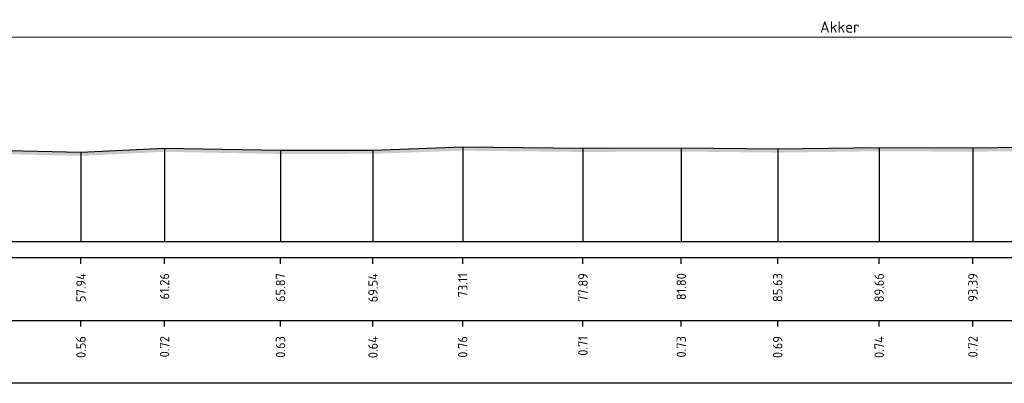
# Model space of a CAD drawing. Header units: metres. Extents: x 128583 to 136452, y 412329 to 415128.
# Tile 225 of 256: x 135001 to 135041, y 415016 to 415031. Entities that reach past the tile are written whole.
import ezdxf
from ezdxf.enums import TextEntityAlignment as Align

# ---------------------------------------------------------------- set-up
doc = ezdxf.new("R2010")
doc.units = ezdxf.units.M
doc.header["$PDMODE"] = 35
doc.header["$PDSIZE"] = 0.075
doc.layers.add('X-ME-AL-PROFIEL_HUIDIG MAAIVELD-GD', color=8, linetype='Continuous', lineweight=0)
doc.layers.add('X-XX-AL-DETAIL1-M', color=7, linetype='Continuous', lineweight=18)
doc.layers.add('X-ME-AL-PROFIEL_MAAIVELD-GD', color=8, linetype='Continuous')
doc.layers.add('X-ME-AL-PROFIELRASTER-S', color=7, linetype='Continuous')
doc.styles.add('NLCS-ISO-ANNOTATIEF-T18', font='NLCS-ISO.ttf', dxfattribs={"height": 1.8})
doc.styles.add('NLCS-ISO-ANNOTATIVE-T18', font='NLCS-ISO.ttf', dxfattribs={"height": 1.8})
doc.dimstyles.new('NLCS-ANNOTATIEF-T18-PIJL_L2_H0', dxfattribs={"dimtxt": 2.5, "dimasz": 1.8, "dimexe": 2, "dimexo": 2, "dimgap": 0.7, "dimtad": 1, "dimzin": 0, "dimdsep": 46, "dimtxsty": 'NLCS-ISO-ANNOTATIEF-T18', "dimcen": 0, "dimdle": 2, "dimclrd": 256, "dimclre": 256, "dimclrt": 10, "dimaunit": 2, "dimadec": 0, "dimazin": 0, "dimtfac": 1, "dimtdec": 3, "dimtofl": 0, "dimtmove": 0, "dimatfit": 3, "dimfxl": 2, "dimfxlon": 1, "dimtfillclr": 256, "dimtolj": 1, "dimtzin": 0, "dimlwd": -1, "dimlwe": -1, "dimarcsym": 0})

# ---------------------------------------------------------------- blocks, each defined once
blk = doc.blocks.new('SAL-PROFIELRASTER_BALK_EIND1-D')
at = {"color": 0, "linetype": 'ByBlock', "lineweight": -2, "flags": 128}
for points in [[(0, 0), (1, 0)], [(0, -2.5), (1, -2.5)], [(0, -12.5), (1, -12.5)]]:
    blk.add_lwpolyline(points, dxfattribs=at)
blk = doc.blocks.new('SAL-PROFIELRASTER_BALK_EIND2-D')
at = {"color": 0, "linetype": 'ByBlock', "lineweight": -2}
blk.add_line((1, -12.5), (0, -12.5), dxfattribs=at)
blk = doc.blocks.new('SAL-PROFIELRASTER_BALK_DATA-D')
at = {"color": 0, "linetype": 'ByBlock', "lineweight": -2}
blk.add_lwpolyline([(0, -3.5), (0, -2.5)], dxfattribs=at)
at = {"color": 0, "linetype": 'ByBlock', "lineweight": -2, "style": 'NLCS-ISO-ANNOTATIVE-T18'}
blk.add_attdef('GETAL', text='', height=1.5, rotation=90, dxfattribs=at).set_placement((0.75, -5), align=Align.RIGHT)
blk = doc.blocks.new('SAL-PROFIELRASTER_AANHAAL-D')
at = {"color": 9, "linetype": 'ByBlock', "lineweight": -2, "flags": 128}
blk.add_lwpolyline([(0, 1), (0, 0)], dxfattribs=at)
blk = doc.blocks.new('*D94')
at = {"layer": 'Defpoints', "color": 0, "transparency": 16777216}
for p in [(134951.062, 415029.922), (134951.062, 415024.545), (135141.073, 415024.52)]:
    blk.add_point(p, dxfattribs=at)
at = {"layer": 'X-XX-AL-DETAIL1-M', "transparency": 16777216}
for p, q in [((134951.062, 415029.422), (134951.062, 415030.422)), ((135141.073, 415029.422), (135141.073, 415030.422)), ((135140.623, 415029.922), (134951.512, 415029.922))]:
    blk.add_line(p, q, dxfattribs=at)
for points in [[(134951.512, 415029.997), (134951.512, 415029.847), (134951.062, 415029.922)], [(135140.623, 415029.997), (135140.623, 415029.847), (135141.073, 415029.922)]]:
    blk.add_solid(points, dxfattribs=at)
at = {"layer": 'X-XX-AL-DETAIL1-M', "color": 10, "transparency": 16777216, "insert": (135034.026, 415030.322), "char_height": 0.45, "attachment_point": 5, "style": 'NLCS-ISO-ANNOTATIEF-T18'}
blk.add_mtext('\\A1;Akker', dxfattribs=at)

msp = doc.modelspace()

# ---------------------------------------------------------------- hatches: boundary and pattern name
at = {"layer": 'X-ME-AL-PROFIEL_HUIDIG MAAIVELD-GD'}
h = msp.add_hatch(dxfattribs=at)
h.set_pattern_fill('AGR-MAAIVELD', color=256, scale=0.1, pattern_type=2)
h.set_pattern_definition([(45, (-1.84706, 59.88256), (-0.5000001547, 0.5000001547), []), (45, (-1.9185, 59.954), (0, 1.0000003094), [0.707107, -0.707107]), (45, (-1.9899, 60.0254), (0, 1.0000003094), [0.707107, -0.707107]), (45, (-2.06234, 60.09785), (0, 1.0000003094), [0.707107, -0.707107]), (45, (-2.1328, 60.1683), (0, 1.0000003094), [0.707107, -0.707107]), (45, (-2.2042, 60.2397), (0, 1.0000003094), [0.707107, -0.707107]), (45, (-2.2756, 60.3111), (0, 1.0000003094), [0.707107, -0.707107]), (315, (-1.84706, 59.88256), (0.5000001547, 0.5000001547), []), (315, (-1.7756, 59.954), (1.0000003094, -3e-16), [0.707107, -0.707107]), (315, (-1.7042, 60.0254), (1.0000003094, -3e-16), [0.707107, -0.707107]), (315, (-1.6318, 60.09785), (1.0000003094, -3e-16), [0.707107, -0.707107]), (315, (-1.56134, 60.1683), (1.0000003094, -3e-16), [0.707107, -0.707107]), (315, (-1.4899, 60.2397), (1.0000003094, -3e-16), [0.707107, -0.707107]), (315, (-1.4185, 60.3111), (1.0000003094, -3e-16), [0.707107, -0.707107])])
h.paths.add_polyline_path([(135207.173, 415023.012), (135205.647, 415023.985), (135204.286, 415024.547), (135203.623, 415025.194), (135200.913, 415025.644), (135199.678, 415025.933), (135198.372, 415026.089), (135196.346, 415026.317), (135194.98, 415026.434), (135193.231, 415026.416), (135191.053, 415026.202), (135188.668, 415026.048), (135186.257, 415025.919), (135183.167, 415025.823), (135180.353, 415025.861), (135178.003, 415025.794), (135174.564, 415026.179), (135171.687, 415026.373), (135168.964, 415026.553), (135165.942, 415026.693), (135162.37, 415026.792), (135160.154, 415026.613), (135157.378, 415026.409), (135154.744, 415026.029), (135152.366, 415025.876), (135149.711, 415025.729), (135147.57, 415025.783), (135145.215, 415025.672), (135144.239, 415025.106), (135143.737, 415024.52), (135143.326, 415024.249), (135142.804, 415024.104), (135142.33, 415024.088), (135141.962, 415024.066), (135141.479, 415024.21), (135141.1, 415024.473), (135140.828, 415024.951), (135139.938, 415025.147), (135138.238, 415025.293), (135136.118, 415025.553), (135132.596, 415025.511), (135129.274, 415025.581), (135125.986, 415025.527), (135122.338, 415025.529), (135119.163, 415025.516), (135116.024, 415025.495), (135111.858, 415025.531), (135108.705, 415025.566), (135104.058, 415025.632), (135100.564, 415025.764), (135096.828, 415025.831), (135093.614, 415025.645), (135089.636, 415025.71), (135085.04, 415025.869), (135081.021, 415025.838), (135077.206, 415025.785), (135073.559, 415025.769), (135069.561, 415025.737), (135066.123, 415025.748), (135062.058, 415025.727), (135058.001, 415025.812), (135054.825, 415025.593), (135051.086, 415025.592), (135047.152, 415025.6), (135043.22, 415025.572), (135039.318, 415025.518), (135035.592, 415025.537), (135031.559, 415025.484), (135027.727, 415025.525), (135023.819, 415025.508), (135019.042, 415025.558), (135015.475, 415025.436), (135011.799, 415025.429), (135007.191, 415025.514), (135003.87, 415025.354), (134999.277, 415025.455), (134996.166, 415025.429), (134992.63, 415025.414), (134988.629, 415025.446), (134984.328, 415025.518), (134980.65, 415025.429), (134977.127, 415025.445), (134973.439, 415025.492), (134969.906, 415025.453), (134967.467, 415025.339), (134961.82, 415025.545), (134958.087, 415025.523), (134955.073, 415025.334), (134953.513, 415024.99), (134951.719, 415024.868), (134951.655, 415024.826), (134951.027, 415024.528), (134950.822, 415024.179), (134950.502, 415024.218), (134950.063, 415024.307), (134949.757, 415024.545), (134949.105, 415025.065), (134948.15, 415025.713), (134947.159, 415025.887), (134945.931, 415026.004), (134945.931, 415025.854), (134947.159, 415025.737), (134948.15, 415025.563), (134949.105, 415024.915), (134949.757, 415024.395), (134950.063, 415024.157), (134950.502, 415024.068), (134950.822, 415024.029), (134951.027, 415024.378), (134951.655, 415024.676), (134951.719, 415024.718), (134953.513, 415024.84), (134955.073, 415025.184), (134958.087, 415025.373), (134961.82, 415025.395), (134967.467, 415025.189), (134969.906, 415025.303), (134973.439, 415025.342), (134977.127, 415025.295), (134980.65, 415025.279), (134984.328, 415025.368), (134988.629, 415025.296), (134992.63, 415025.264), (134996.166, 415025.279), (134999.277, 415025.305), (135003.87, 415025.204), (135007.191, 415025.364), (135011.799, 415025.279), (135015.475, 415025.286), (135019.042, 415025.408), (135023.819, 415025.358), (135027.727, 415025.375), (135031.559, 415025.334), (135035.592, 415025.387), (135039.318, 415025.368), (135043.22, 415025.422), (135047.152, 415025.45), (135051.086, 415025.442), (135054.825, 415025.443), (135058.001, 415025.662), (135062.058, 415025.577), (135066.123, 415025.598), (135069.561, 415025.587), (135073.559, 415025.619), (135077.206, 415025.635), (135081.021, 415025.688), (135085.04, 415025.719), (135089.636, 415025.56), (135093.614, 415025.495), (135096.828, 415025.681), (135100.564, 415025.614), (135104.058, 415025.482), (135108.705, 415025.416), (135111.858, 415025.381), (135116.024, 415025.345), (135119.163, 415025.366), (135122.338, 415025.379), (135125.986, 415025.377), (135129.274, 415025.431), (135132.596, 415025.361), (135136.118, 415025.403), (135138.238, 415025.143), (135139.938, 415024.997), (135140.828, 415024.801), (135141.1, 415024.323), (135141.479, 415024.06), (135141.962, 415023.916), (135142.33, 415023.938), (135142.804, 415023.954), (135143.326, 415024.099), (135143.737, 415024.37), (135144.239, 415024.956), (135145.215, 415025.522), (135147.57, 415025.633), (135149.711, 415025.579), (135152.366, 415025.726), (135154.744, 415025.879), (135157.378, 415026.259), (135160.154, 415026.463), (135162.37, 415026.642), (135165.942, 415026.543), (135168.964, 415026.403), (135171.687, 415026.223), (135174.564, 415026.029), (135178.003, 415025.644), (135180.353, 415025.711), (135183.167, 415025.673), (135186.257, 415025.769), (135188.668, 415025.898), (135191.053, 415026.052), (135193.231, 415026.266), (135194.98, 415026.284), (135196.346, 415026.167), (135198.372, 415025.939), (135199.678, 415025.783), (135200.913, 415025.494), (135203.623, 415025.044), (135204.286, 415024.397), (135205.647, 415023.835), (135207.173, 415022.862)])

# ---------------------------------------------------------------- linework, layer by layer
at = {"layer": 'X-ME-AL-PROFIEL_MAAIVELD-GD'}
msp.add_lwpolyline([(134999.277, 415025.455), (135003.87, 415025.354), (135007.191, 415025.514), (135011.799, 415025.429), (135015.475, 415025.436), (135019.042, 415025.558), (135023.819, 415025.508), (135027.727, 415025.525), (135031.559, 415025.484), (135035.592, 415025.537), (135039.318, 415025.518), (135043.22, 415025.572), (135047.152, 415025.6), (135051.086, 415025.592), (135054.825, 415025.593), (135058.001, 415025.812), (135062.058, 415025.727), (135066.123, 415025.748), (135069.561, 415025.737), (135073.559, 415025.769), (135077.206, 415025.785), (135081.021, 415025.838)], dxfattribs=at)

# ---------------------------------------------------------------- block references
at = {"layer": 'X-ME-AL-PROFIELRASTER-S'}
for p, yscale in [((135007.191, 415021.796), 3.718), ((135011.799, 415021.796), 3.633), ((135015.475, 415021.796), 3.64), ((135019.042, 415021.796), 3.762), ((135023.819, 415021.796), 3.712), ((135027.727, 415021.796), 3.729), ((135031.559, 415021.796), 3.688), ((135035.592, 415021.796), 3.741), ((135039.318, 415021.796), 3.722), ((135003.87, 415021.796), 3.558)]:
    msp.add_blockref('SAL-PROFIELRASTER_AANHAAL-D', p, dxfattribs=dict(at, yscale=yscale))
at = {"layer": 'X-ME-AL-PROFIELRASTER-S', "xscale": 261.75, "yscale": 0.25, "zscale": 255.6061947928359}
for name, p in [('SAL-PROFIELRASTER_BALK_EIND1-D', (134945.931, 415021.796)), ('SAL-PROFIELRASTER_BALK_EIND2-D', (134945.931, 415019.296))]:
    msp.add_blockref(name, p, dxfattribs=at)
at = {"layer": 'X-ME-AL-PROFIELRASTER-S', "xscale": 0.25, "yscale": 0.25, "zscale": 0.25}
for p, values in [((135003.87, 415021.796), {'GETAL': '57.94'}), ((135007.191, 415021.796), {'GETAL': '61.26'}), ((135011.799, 415021.796), {'GETAL': '65.87'}), ((135015.475, 415021.796), {'GETAL': '69.54'}), ((135019.042, 415021.796), {'GETAL': '73.11'}), ((135023.819, 415021.796), {'GETAL': '77.89'}), ((135027.727, 415021.796), {'GETAL': '81.80'}), ((135031.559, 415021.796), {'GETAL': '85.63'}), ((135035.592, 415021.796), {'GETAL': '89.66'}), ((135039.318, 415021.796), {'GETAL': '93.39'}), ((135003.87, 415019.296), {'GETAL': '0.56'}), ((135007.191, 415019.296), {'GETAL': '0.72'}), ((135011.799, 415019.296), {'GETAL': '0.63'}), ((135015.475, 415019.296), {'GETAL': '0.64'}), ((135019.042, 415019.296), {'GETAL': '0.76'}), ((135023.819, 415019.296), {'GETAL': '0.71'}), ((135027.727, 415019.296), {'GETAL': '0.73'}), ((135031.559, 415019.296), {'GETAL': '0.69'}), ((135035.592, 415019.296), {'GETAL': '0.74'}), ((135039.318, 415019.296), {'GETAL': '0.72'})]:
    msp.add_blockref('SAL-PROFIELRASTER_BALK_DATA-D', p, dxfattribs=at).add_auto_attribs(values)

# ---------------------------------------------------------------- dimensions: what is measured, and where the dimension line sits
at = {"layer": 'X-XX-AL-DETAIL1-M'}
dim = msp.add_linear_dim(base=(134951.062, 415029.922), p1=(135141.073, 415024.52), p2=(134951.062, 415024.545), text='Akker', dimstyle='NLCS-ANNOTATIEF-T18-PIJL_L2_H0', dxfattribs=at)
dim.commit()
dim.dimension.update_dxf_attribs({"geometry": '*D94', "text_midpoint": (135034.026, 415029.922), "dimtype": 160})

doc.saveas('drawing.dxf')
